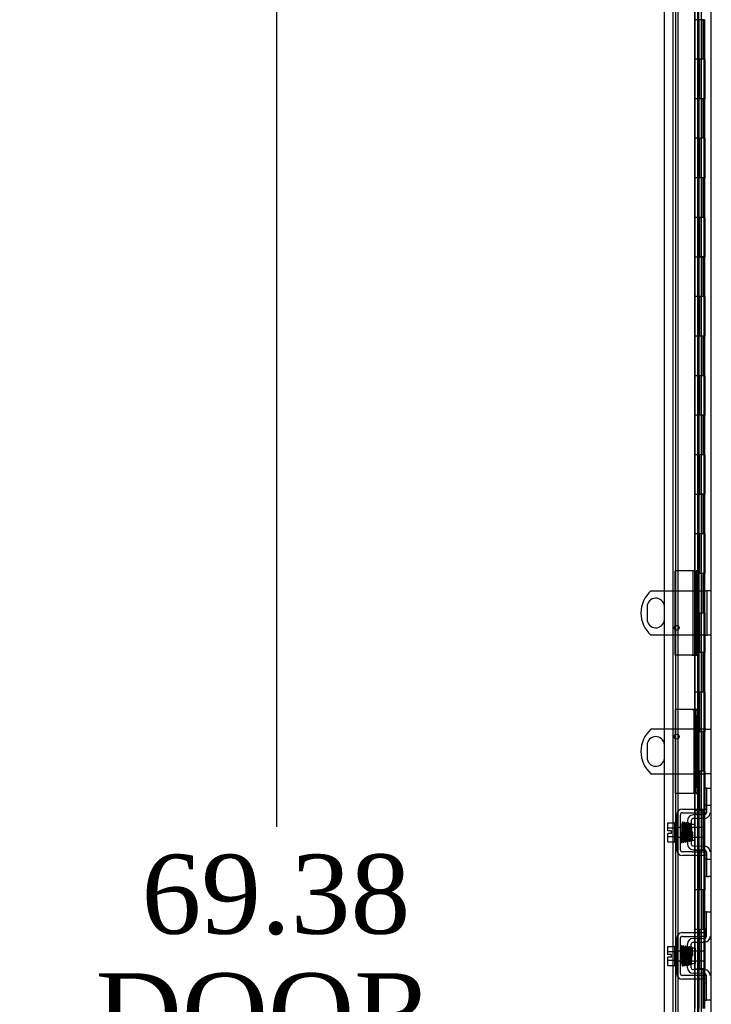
# Model space of a CAD drawing. Header units: inches. Extents: x 2 to 538, y -2 to 358.
# Tile 25 of 43: x 247 to 265, y 181 to 206. Entities that reach past the tile are written whole.
import ezdxf
from ezdxf.enums import TextEntityAlignment as Align
from ezdxf.lldxf.tags import DXFTag

# ---------------------------------------------------------------- set-up
doc = ezdxf.new("R2010")
doc.units = ezdxf.units.IN
doc.header["$MEASUREMENT"] = 0
for name, color, linetype in [('COM40153-2', 7, 'Continuous'), ('COM42667', 7, 'Continuous'), ('COM42780', 7, 'Continuous'), ('COM50780', 7, 'Continuous'), ('COM52167-7', 7, 'Continuous'), ('COM52168-7', 7, 'Continuous'), ('COM54746-68', 7, 'Continuous'), ('COM70219', 7, 'Continuous'), ('COM71159-5', 7, 'Continuous'), ('Default', 7, 'Continuous'), ('SCC19011', 7, 'Continuous'), ('SPR20265', 7, 'Continuous'), ('WAF25035', 7, 'Continuous')]:
    doc.layers.add(name, color=color, linetype=linetype)
doc.styles.add('SEACAD_Times_New_Roman', font='times.ttf')
tags = doc.linetypes.add('HIDDEN2', pattern=[0.1875, 0.125, -0.0625]).pattern_tags.tags
tags[6:7] = [DXFTag(74, 4), DXFTag(75, 0), DXFTag(340, '0'), DXFTag(46, 0.0), DXFTag(50, 0.0), DXFTag(44, 0.0), DXFTag(45, 0.0)]
tags[4:5] = [DXFTag(74, 4), DXFTag(75, 0), DXFTag(340, '0'), DXFTag(46, 0.0), DXFTag(50, 0.0), DXFTag(44, 0.0), DXFTag(45, 0.0)]
doc.dimstyles.new('HAMMOND_(STH_-_540x360)', dxfattribs={"dimtxt": 2, "dimasz": 2.5, "dimexe": 1, "dimexo": 1, "dimgap": 0.5, "dimtad": 0, "dimtih": 1, "dimtoh": 1, "dimzin": 0, "dimdsep": 46, "dimtxsty": 'SEACAD_Times_New_Roman', "dimblk1": '_SE_FILLED', "dimblk2": '_SE_FILLED', "dimsah": 1, "dimcen": 1, "dimadec": 0, "dimazin": 0, "dimtfac": 0.8, "dimtofl": 0, "dimtmove": 0, "dimatfit": 3, "dimfxl": 0, "dimtolj": 1, "dimtzin": 0, "dimarcsym": 0})

# ---------------------------------------------------------------- blocks, each defined once
blk = doc.blocks.new('SE2')
at = {"layer": 'COM40153-2', "color": 7, "linetype": 'HIDDEN2'}
for p, q in [((264.305, 192.271), (263.88, 192.271)), ((263.88, 190.146), (263.88, 192.271)), ((264.362, 192.271), (264.305, 192.271)), ((264.48, 190.146), (264.48, 192.271)), ((264.305, 190.146), (263.88, 190.146)), ((264.305, 190.146), (264.48, 190.146)), ((263.88, 188.77), (263.88, 186.645)), ((264.305, 188.77), (263.88, 188.77)), ((264.305, 188.77), (264.41, 188.77)), ((264.41, 188.77), (264.41, 188.741)), ((264.41, 188.77), (264.48, 188.77)), ((264.41, 188.627), (264.41, 188.741)), ((264.48, 188.741), (264.48, 188.77)), ((264.48, 188.741), (264.48, 188.627)), ((264.41, 188.627), (264.41, 188.293)), ((264.48, 188.293), (264.48, 188.627)), ((264.41, 188.293), (264.41, 187.122)), ((264.41, 188.293), (264.48, 188.293)), ((264.48, 188.293), (264.48, 187.122)), ((264.41, 187.122), (264.41, 186.788)), ((264.41, 187.122), (264.48, 187.122)), ((264.48, 186.788), (264.48, 187.122)), ((264.41, 186.674), (264.41, 186.788)), ((264.48, 186.788), (264.48, 186.674)), ((264.305, 186.645), (263.88, 186.645)), ((264.323, 186.645), (264.305, 186.645)), ((264.41, 186.674), (264.41, 186.645)), ((264.41, 186.645), (264.48, 186.645)), ((264.48, 186.645), (264.48, 186.674))]:
    blk.add_line(p, q, dxfattribs=at)
at = {"layer": 'COM42667', "color": 7, "linetype": 'HIDDEN2'}
for p, q in [((264.059, 186.253), (264.315, 186.253)), ((264.315, 186.253), (264.375, 186.253)), ((264.375, 186.253), (264.542, 186.253)), ((264.542, 186.253), (264.667, 186.253)), ((264.667, 186.196), (264.667, 186.158)), ((263.916, 185.219), (263.916, 186.11)), ((264.011, 185.219), (264.011, 186.11)), ((264.059, 186.158), (264.315, 186.158)), ((264.315, 186.158), (264.375, 186.158)), ((264.375, 186.158), (264.542, 186.158)), ((264.667, 186.158), (264.542, 186.158)), ((264.315, 185.171), (264.059, 185.171)), ((264.315, 185.076), (264.059, 185.076)), ((264.315, 185.171), (264.375, 185.171)), ((264.375, 185.076), (264.315, 185.076)), ((264.375, 185.171), (264.542, 185.171)), ((264.542, 185.076), (264.375, 185.076)), ((264.542, 185.171), (264.667, 185.171)), ((264.667, 185.076), (264.542, 185.076)), ((264.667, 185.171), (264.667, 185.133)), ((263.916, 182.094), (263.916, 182.985)), ((264.011, 182.094), (264.011, 182.985)), ((264.059, 183.128), (264.542, 183.128)), ((264.059, 183.033), (264.542, 183.033)), ((264.542, 183.128), (264.667, 183.128)), ((264.667, 183.033), (264.542, 183.033)), ((264.542, 182.046), (264.059, 182.046)), ((264.542, 182.046), (264.667, 182.046)), ((264.542, 181.951), (264.059, 181.951)), ((264.667, 181.951), (264.542, 181.951))]:
    blk.add_line(p, q, dxfattribs=at)
for centre, radius, start, end in [((264.059, 186.11), 0.143, 90, 180), ((264.059, 186.11), 0.048, 90, 180), ((264.059, 185.219), 0.143, 180, 270), ((264.059, 185.219), 0.048, 180, 270), ((264.059, 182.985), 0.143, 90, 180), ((264.059, 182.985), 0.048, 90, 180), ((264.059, 182.094), 0.143, 180, 270), ((264.059, 182.094), 0.048, 180, 270)]:
    blk.add_arc(centre, radius, start, end, dxfattribs=at)
at = {"layer": 'COM42780', "color": 7, "linetype": 'HIDDEN2'}
for p, q in [((264.67, 186.78), (264.603, 186.78)), ((264.603, 186.78), (264.603, 186.343)), ((264.67, 186.78), (264.67, 186.343)), ((264.67, 186.78), (264.72, 186.78)), ((264.72, 186.78), (264.762, 186.78)), ((264.67, 186.343), (264.603, 186.343)), ((264.667, 186.343), (264.667, 186.196)), ((264.72, 186.343), (264.67, 186.343)), ((264.762, 186.343), (264.72, 186.343)), ((264.19, 185.961), (264.19, 185.367)), ((264.33, 186.104), (264.276, 186.093)), ((264.285, 185.961), (264.285, 185.367)), ((264.62, 186.109), (264.33, 186.104)), ((264.621, 186.014), (264.332, 186.009)), ((264.38, 185.859), (264.285, 185.859)), ((264.38, 185.469), (264.38, 185.859)), ((264.285, 185.469), (264.38, 185.469)), ((264.276, 185.236), (264.33, 185.224)), ((264.33, 185.224), (264.62, 185.219)), ((264.332, 185.319), (264.621, 185.314)), ((264.67, 184.986), (264.603, 184.986)), ((264.603, 184.986), (264.603, 184.549)), ((264.667, 185.133), (264.667, 184.986)), ((264.67, 184.986), (264.67, 184.549)), ((264.67, 184.986), (264.72, 184.986)), ((264.72, 184.986), (264.762, 184.986)), ((264.67, 184.549), (264.603, 184.549)), ((264.67, 184.549), (264.72, 184.549)), ((264.762, 184.549), (264.72, 184.549)), ((264.603, 183.218), (264.603, 183.655)), ((264.603, 183.655), (264.653, 183.655)), ((264.667, 183.655), (264.653, 183.655)), ((264.667, 183.405), (264.667, 183.655)), ((264.667, 183.655), (264.762, 183.655)), ((264.653, 183.218), (264.603, 183.218)), ((264.653, 183.218), (264.667, 183.218)), ((264.667, 183.032), (264.667, 183.405)), ((264.33, 182.979), (264.62, 182.984)), ((264.19, 182.242), (264.19, 182.836)), ((264.285, 182.242), (264.285, 182.836)), ((264.38, 182.734), (264.285, 182.734)), ((264.332, 182.884), (264.621, 182.889)), ((264.38, 182.734), (264.38, 182.344)), ((264.285, 182.344), (264.38, 182.344)), ((264.62, 182.094), (264.33, 182.099)), ((264.621, 182.189), (264.332, 182.194)), ((264.667, 181.674), (264.667, 182.046)), ((264.603, 181.424), (264.603, 181.861)), ((264.603, 181.861), (264.653, 181.861)), ((264.667, 181.861), (264.653, 181.861)), ((264.667, 181.424), (264.667, 181.674)), ((264.603, 181.424), (264.653, 181.424)), ((264.653, 181.424), (264.667, 181.424)), ((264.762, 181.424), (264.667, 181.424))]:
    blk.add_line(p, q, dxfattribs=at)
for centre, radius, start, end in [((264.333, 185.961), 0.143, 113.3335, 180), ((264.333, 185.961), 0.048, 91, 180), ((264.619, 186.157), 0.048, 271, 0), ((264.619, 186.157), 0.143, 271, 333.0918), ((264.619, 186.157), 0.143, 333.0918, 0), ((264.333, 185.367), 0.143, 180, 246.6665), ((264.333, 185.367), 0.048, 180, 269), ((264.619, 185.171), 0.048, 0, 89), ((264.619, 185.171), 0.143, 26.9082, 89), ((264.619, 185.171), 0.143, 0, 26.9082), ((264.333, 182.836), 0.143, 91, 180), ((264.619, 183.032), 0.048, 271, 0), ((264.619, 183.032), 0.143, 271, 0), ((264.333, 182.836), 0.048, 91, 180), ((264.333, 182.242), 0.143, 180, 269), ((264.333, 182.242), 0.048, 180, 269), ((264.619, 182.046), 0.048, 0, 89), ((264.619, 182.046), 0.143, 0, 89)]:
    blk.add_arc(centre, radius, start, end, dxfattribs=at)
at = {"layer": 'COM50780', "color": 7, "linetype": 'Continuous'}
for p, q in [((263.266, 191.77), (263.605, 191.77)), ((263.168, 191.364), (263.168, 191.052)), ((263.605, 190.645), (263.266, 190.645)), ((263.605, 188.27), (263.266, 188.27)), ((263.168, 187.864), (263.168, 187.552)), ((263.266, 187.145), (263.605, 187.145))]:
    blk.add_line(p, q, dxfattribs=at)
at = {"layer": 'COM50780', "color": 7, "linetype": 'HIDDEN2'}
for p, q in [((263.605, 191.77), (264.654, 191.77)), ((264.69, 191.77), (264.654, 191.77)), ((264.69, 190.645), (264.69, 191.77)), ((264.762, 191.77), (264.69, 191.77)), ((263.606, 191.052), (263.606, 191.364)), ((264.654, 190.645), (263.605, 190.645)), ((264.654, 190.645), (264.69, 190.645)), ((264.762, 190.645), (264.69, 190.645)), ((264.654, 188.27), (263.605, 188.27)), ((264.654, 188.27), (264.762, 188.27)), ((263.606, 187.552), (263.606, 187.864)), ((263.605, 187.145), (264.654, 187.145)), ((264.762, 187.145), (264.654, 187.145))]:
    blk.add_line(p, q, dxfattribs=at)
for centre in [(263.915, 190.833), (263.915, 188.083)]:
    blk.add_circle(centre, 0.0625, dxfattribs=at)
at = {"layer": 'COM50780', "color": 7, "linetype": 'Continuous'}
for centre, radius, start, end in [((263.762, 191.208), 0.75, 131.4096, 228.5904), ((263.387, 191.364), 0.219, 4.7459, 180), ((263.387, 191.052), 0.219, 180, 355.2541), ((263.762, 187.708), 0.75, 131.4096, 228.5904), ((263.387, 187.864), 0.219, 4.7459, 180), ((263.387, 187.552), 0.219, 180, 355.2541)]:
    blk.add_arc(centre, radius, start, end, dxfattribs=at)
at = {"layer": 'COM50780', "color": 7, "linetype": 'HIDDEN2'}
for centre, start, end in [((263.387, 191.364), 0, 4.7459), ((263.387, 191.052), 355.2541, 0), ((263.387, 187.864), 0, 4.7459), ((263.387, 187.552), 355.2541, 0)]:
    blk.add_arc(centre, 0.219, start, end, dxfattribs=at)
at = {"layer": 'COM52167-7', "color": 7, "linetype": 'Continuous'}
for p, q in [((263.605, 149.057), (263.605, 219.358)), ((264.375, 149.009), (264.375, 219.406))]:
    blk.add_line(p, q, dxfattribs=at)
at = {"layer": 'COM52167-7', "color": 7, "linetype": 'HIDDEN2'}
for p, q in [((264.48, 192.271), (264.48, 218.433)), ((264.48, 192.271), (264.411, 192.271)), ((264.411, 192.271), (264.411, 190.145)), ((264.411, 190.145), (264.48, 190.145)), ((264.48, 149.982), (264.48, 190.145))]:
    blk.add_line(p, q, dxfattribs=at)
at = {"layer": 'COM52168-7', "color": 7, "linetype": 'HIDDEN2'}
for p, q in [((264.323, 192.271), (264.323, 190.145)), ((264.415, 192.271), (264.415, 190.145)), ((264.48, 190.145), (264.48, 192.271)), ((264.415, 188.771), (264.323, 188.771)), ((264.362, 186.645), (264.362, 188.771)), ((264.411, 186.645), (264.411, 188.771)), ((264.475, 188.771), (264.415, 188.771)), ((264.475, 188.771), (264.48, 188.771)), ((264.41, 186.645), (264.323, 186.645)), ((264.48, 186.645), (264.48, 186.645))]:
    blk.add_line(p, q, dxfattribs=at)
at = {"layer": 'COM54746-68', "color": 7, "linetype": 'HIDDEN2'}
for p, q in [((263.889, 218.208), (263.889, 150.208)), ((264.444, 217.208), (264.444, 150.208)), ((264.544, 150.208), (264.544, 217.208)), ((264.483, 205.208), (264.483, 206.207)), ((264.611, 206.207), (264.611, 206.208)), ((264.611, 205.208), (264.611, 206.207)), ((264.62, 206.208), (264.62, 205.208)), ((264.494, 204.208), (264.494, 205.208)), ((264.535, 204.208), (264.535, 205.208)), ((264.439, 204.209), (264.48, 204.209)), ((264.611, 204.209), (264.483, 204.209)), ((264.483, 203.208), (264.483, 204.207)), ((264.611, 204.207), (264.611, 204.208)), ((264.611, 203.208), (264.611, 204.207)), ((264.62, 204.208), (264.62, 203.208)), ((264.494, 202.208), (264.494, 203.208)), ((264.535, 202.208), (264.535, 203.208)), ((264.439, 202.209), (264.48, 202.209)), ((264.611, 202.209), (264.483, 202.209)), ((264.483, 201.208), (264.483, 202.207)), ((264.611, 202.207), (264.611, 202.208)), ((264.611, 201.208), (264.611, 202.207)), ((264.62, 202.208), (264.62, 201.208)), ((264.494, 200.208), (264.494, 201.208)), ((264.535, 200.208), (264.535, 201.208)), ((264.439, 200.209), (264.48, 200.209)), ((264.611, 200.209), (264.483, 200.209)), ((264.483, 199.208), (264.483, 200.207)), ((264.611, 200.207), (264.611, 200.208)), ((264.611, 199.208), (264.611, 200.207)), ((264.62, 200.208), (264.62, 199.208)), ((264.494, 198.208), (264.494, 199.208)), ((264.535, 198.208), (264.535, 199.208)), ((264.439, 198.209), (264.48, 198.209)), ((264.611, 198.209), (264.483, 198.209)), ((264.483, 197.208), (264.483, 198.207)), ((264.611, 198.207), (264.611, 198.208)), ((264.611, 197.208), (264.611, 198.207)), ((264.62, 198.208), (264.62, 197.208)), ((264.494, 196.208), (264.494, 197.208)), ((264.535, 196.208), (264.535, 197.208)), ((264.439, 196.209), (264.48, 196.209)), ((264.611, 196.209), (264.483, 196.209)), ((264.483, 195.208), (264.483, 196.207)), ((264.611, 196.207), (264.611, 196.208)), ((264.611, 195.208), (264.611, 196.207)), ((264.62, 196.208), (264.62, 195.208)), ((264.494, 194.208), (264.494, 195.208)), ((264.535, 194.208), (264.535, 195.208)), ((264.439, 194.209), (264.48, 194.209)), ((264.611, 194.209), (264.483, 194.209)), ((264.483, 193.208), (264.483, 194.207)), ((264.611, 194.207), (264.611, 194.208)), ((264.611, 193.208), (264.611, 194.207)), ((264.62, 194.208), (264.62, 193.208)), ((264.494, 192.208), (264.494, 193.208)), ((264.535, 192.208), (264.535, 193.208)), ((264.439, 192.209), (264.48, 192.209)), ((264.611, 192.209), (264.483, 192.209)), ((264.483, 191.208), (264.483, 192.207)), ((264.611, 192.207), (264.611, 192.208)), ((264.611, 191.208), (264.611, 192.207)), ((264.62, 192.208), (264.62, 191.208)), ((264.494, 190.208), (264.494, 191.208)), ((264.535, 190.208), (264.535, 191.208)), ((264.439, 190.209), (264.48, 190.209)), ((264.611, 190.209), (264.483, 190.209)), ((264.483, 189.208), (264.483, 190.207)), ((264.611, 190.207), (264.611, 190.208)), ((264.611, 189.208), (264.611, 190.207)), ((264.62, 190.208), (264.62, 189.208)), ((264.494, 188.208), (264.494, 189.208)), ((264.535, 188.208), (264.535, 189.208)), ((264.439, 188.209), (264.48, 188.209)), ((264.611, 188.209), (264.483, 188.209)), ((264.483, 187.208), (264.483, 188.207)), ((264.611, 188.207), (264.611, 188.208)), ((264.611, 187.208), (264.611, 188.207)), ((264.62, 188.208), (264.62, 187.208)), ((264.494, 186.208), (264.494, 187.208)), ((264.535, 186.208), (264.535, 187.208)), ((264.439, 186.209), (264.48, 186.209)), ((264.611, 186.209), (264.483, 186.209)), ((264.483, 185.208), (264.483, 186.207)), ((264.611, 186.207), (264.611, 186.208)), ((264.611, 185.208), (264.611, 186.207)), ((264.62, 186.208), (264.62, 185.208)), ((264.494, 184.208), (264.494, 185.208)), ((264.535, 184.208), (264.535, 185.208)), ((264.439, 184.209), (264.48, 184.209)), ((264.611, 184.209), (264.483, 184.209)), ((264.483, 183.208), (264.483, 184.207)), ((264.611, 184.207), (264.611, 184.208)), ((264.611, 183.208), (264.611, 184.207)), ((264.62, 184.208), (264.62, 183.208)), ((264.494, 182.208), (264.494, 183.208)), ((264.535, 182.208), (264.535, 183.208)), ((264.439, 182.209), (264.48, 182.209)), ((264.611, 182.209), (264.483, 182.209)), ((264.483, 181.208), (264.483, 182.207)), ((264.611, 182.207), (264.611, 182.208)), ((264.611, 181.208), (264.611, 182.207)), ((264.62, 182.208), (264.62, 181.208))]:
    blk.add_line(p, q, dxfattribs=at)
at = {"layer": 'COM54746-68', "color": 7, "linetype": 'Continuous'}
for p, q in [((264.377, 207.208), (264.377, 206.207)), ((264.377, 206.208), (264.377, 205.208)), ((264.611, 206.207), (264.377, 206.207)), ((264.58, 206.208), (264.58, 205.208)), ((264.377, 205.208), (264.377, 204.207)), ((264.58, 205.208), (264.377, 205.208)), ((264.58, 205.208), (264.377, 205.208)), ((264.624, 205.208), (264.58, 205.208)), ((264.611, 204.208), (264.611, 205.208)), ((264.62, 204.208), (264.62, 205.208)), ((264.624, 205.208), (264.624, 204.208)), ((264.58, 204.208), (264.377, 204.208)), ((264.377, 204.208), (264.377, 203.208)), ((264.611, 204.207), (264.377, 204.207)), ((264.58, 204.208), (264.58, 203.208)), ((264.624, 204.208), (264.58, 204.208)), ((264.377, 203.208), (264.377, 202.207)), ((264.58, 203.208), (264.377, 203.208)), ((264.58, 203.208), (264.377, 203.208)), ((264.624, 203.208), (264.58, 203.208)), ((264.611, 202.208), (264.611, 203.208)), ((264.62, 202.208), (264.62, 203.208)), ((264.624, 203.208), (264.624, 202.208)), ((264.58, 202.208), (264.377, 202.208)), ((264.377, 202.208), (264.377, 201.208)), ((264.611, 202.207), (264.377, 202.207)), ((264.58, 202.208), (264.58, 201.208)), ((264.624, 202.208), (264.58, 202.208)), ((264.377, 201.208), (264.377, 200.207)), ((264.58, 201.208), (264.377, 201.208)), ((264.58, 201.208), (264.377, 201.208)), ((264.624, 201.208), (264.58, 201.208)), ((264.611, 200.208), (264.611, 201.208)), ((264.62, 200.208), (264.62, 201.208)), ((264.624, 201.208), (264.624, 200.208)), ((264.58, 200.208), (264.377, 200.208)), ((264.377, 200.208), (264.377, 199.208)), ((264.611, 200.207), (264.377, 200.207)), ((264.58, 200.208), (264.58, 199.208)), ((264.624, 200.208), (264.58, 200.208)), ((264.377, 199.208), (264.377, 198.207)), ((264.58, 199.208), (264.377, 199.208)), ((264.58, 199.208), (264.377, 199.208)), ((264.624, 199.208), (264.58, 199.208)), ((264.611, 198.208), (264.611, 199.208)), ((264.62, 198.208), (264.62, 199.208)), ((264.624, 199.208), (264.624, 198.208)), ((264.58, 198.208), (264.377, 198.208)), ((264.377, 198.208), (264.377, 197.208)), ((264.611, 198.207), (264.377, 198.207)), ((264.58, 198.208), (264.58, 197.208)), ((264.624, 198.208), (264.58, 198.208)), ((264.377, 197.208), (264.377, 196.207)), ((264.58, 197.208), (264.377, 197.208)), ((264.58, 197.208), (264.377, 197.208)), ((264.624, 197.208), (264.58, 197.208)), ((264.611, 196.208), (264.611, 197.208)), ((264.62, 196.208), (264.62, 197.208)), ((264.624, 197.208), (264.624, 196.208)), ((264.58, 196.208), (264.377, 196.208)), ((264.377, 196.208), (264.377, 195.208)), ((264.611, 196.207), (264.377, 196.207)), ((264.58, 196.208), (264.58, 195.208)), ((264.624, 196.208), (264.58, 196.208)), ((264.377, 195.208), (264.377, 194.207)), ((264.58, 195.208), (264.377, 195.208)), ((264.58, 195.208), (264.377, 195.208)), ((264.624, 195.208), (264.58, 195.208)), ((264.611, 194.208), (264.611, 195.208)), ((264.62, 194.208), (264.62, 195.208)), ((264.624, 195.208), (264.624, 194.208)), ((264.58, 194.208), (264.377, 194.208)), ((264.377, 194.208), (264.377, 193.208)), ((264.611, 194.207), (264.377, 194.207)), ((264.58, 194.208), (264.58, 193.208)), ((264.624, 194.208), (264.58, 194.208)), ((264.377, 193.208), (264.377, 192.207)), ((264.58, 193.208), (264.377, 193.208)), ((264.58, 193.208), (264.377, 193.208)), ((264.624, 193.208), (264.58, 193.208)), ((264.611, 192.208), (264.611, 193.208)), ((264.62, 192.208), (264.62, 193.208)), ((264.624, 193.208), (264.624, 192.208)), ((264.58, 192.208), (264.377, 192.208)), ((264.377, 192.208), (264.377, 191.208)), ((264.611, 192.207), (264.377, 192.207)), ((264.58, 192.208), (264.58, 191.208)), ((264.624, 192.208), (264.58, 192.208)), ((264.377, 191.208), (264.377, 190.207)), ((264.58, 191.208), (264.377, 191.208)), ((264.58, 191.208), (264.377, 191.208)), ((264.624, 191.208), (264.58, 191.208)), ((264.611, 190.208), (264.611, 191.208)), ((264.62, 190.208), (264.62, 191.208)), ((264.624, 191.208), (264.624, 190.208)), ((264.58, 190.208), (264.377, 190.208)), ((264.377, 190.208), (264.377, 189.208)), ((264.611, 190.207), (264.377, 190.207)), ((264.58, 190.208), (264.58, 189.208)), ((264.624, 190.208), (264.58, 190.208)), ((264.377, 189.208), (264.377, 188.207)), ((264.58, 189.208), (264.377, 189.208)), ((264.58, 189.208), (264.377, 189.208)), ((264.624, 189.208), (264.58, 189.208)), ((264.611, 188.208), (264.611, 189.208)), ((264.62, 188.208), (264.62, 189.208)), ((264.624, 189.208), (264.624, 188.208)), ((264.58, 188.208), (264.377, 188.208)), ((264.377, 188.208), (264.377, 187.208)), ((264.611, 188.207), (264.377, 188.207)), ((264.58, 188.208), (264.58, 187.208)), ((264.624, 188.208), (264.58, 188.208)), ((264.377, 187.208), (264.377, 186.207)), ((264.58, 187.208), (264.377, 187.208)), ((264.58, 187.208), (264.377, 187.208)), ((264.624, 187.208), (264.58, 187.208)), ((264.611, 186.208), (264.611, 187.208)), ((264.62, 186.208), (264.62, 187.208)), ((264.624, 187.208), (264.624, 186.208)), ((264.58, 186.208), (264.377, 186.208)), ((264.377, 186.208), (264.377, 185.208)), ((264.611, 186.207), (264.377, 186.207)), ((264.58, 186.208), (264.58, 185.208)), ((264.624, 186.208), (264.58, 186.208)), ((264.377, 185.208), (264.377, 184.207)), ((264.58, 185.208), (264.377, 185.208)), ((264.58, 185.208), (264.377, 185.208)), ((264.624, 185.208), (264.58, 185.208)), ((264.611, 184.208), (264.611, 185.208)), ((264.62, 184.208), (264.62, 185.208)), ((264.624, 185.208), (264.624, 184.208)), ((264.58, 184.208), (264.377, 184.208)), ((264.377, 184.208), (264.377, 183.208)), ((264.611, 184.207), (264.377, 184.207)), ((264.58, 184.208), (264.58, 183.208)), ((264.624, 184.208), (264.58, 184.208)), ((264.377, 183.208), (264.377, 182.207)), ((264.58, 183.208), (264.377, 183.208)), ((264.58, 183.208), (264.377, 183.208)), ((264.624, 183.208), (264.58, 183.208)), ((264.611, 182.208), (264.611, 183.208)), ((264.62, 182.208), (264.62, 183.208)), ((264.624, 183.208), (264.624, 182.208)), ((264.58, 182.208), (264.377, 182.208)), ((264.377, 182.208), (264.377, 181.208)), ((264.611, 182.207), (264.377, 182.207)), ((264.58, 182.208), (264.58, 181.208)), ((264.624, 182.208), (264.58, 182.208))]:
    blk.add_line(p, q, dxfattribs=at)
at = {"layer": 'COM70219', "color": 7, "linetype": 'HIDDEN2'}
blk.add_line((263.95, 149.528), (263.95, 218.675), dxfattribs=at)
at = {"layer": 'COM71159-5', "color": 7, "linetype": 'HIDDEN2'}
blk.add_line((263.825, 149.414), (263.825, 218.789), dxfattribs=at)
at = {"layer": 'COM71159-5', "color": 7, "linetype": 'Continuous'}
blk.add_line((264.792, 149.414), (264.792, 218.789), dxfattribs=at)
at = {"layer": 'SCC19011', "color": 7, "linetype": 'HIDDEN2'}
for p, q in [((263.69, 185.905), (263.871, 185.905)), ((263.69, 185.773), (263.69, 185.905)), ((263.69, 185.773), (263.871, 185.773)), ((263.69, 185.698), (263.69, 185.773)), ((263.785, 185.698), (263.69, 185.698)), ((263.785, 185.63), (263.785, 185.698)), ((264.603, 185.786), (263.871, 185.786)), ((264.603, 185.542), (264.603, 185.786)), ((263.69, 185.555), (263.69, 185.63)), ((263.785, 185.63), (263.69, 185.63)), ((263.69, 185.555), (263.871, 185.555)), ((263.69, 185.423), (263.69, 185.555)), ((263.871, 185.542), (264.603, 185.542)), ((263.69, 185.423), (263.871, 185.423)), ((263.69, 182.78), (263.871, 182.78)), ((263.69, 182.648), (263.69, 182.78)), ((263.69, 182.648), (263.871, 182.648)), ((263.69, 182.573), (263.69, 182.648)), ((263.785, 182.573), (263.69, 182.573)), ((263.69, 182.43), (263.69, 182.505)), ((263.785, 182.505), (263.69, 182.505)), ((263.785, 182.505), (263.785, 182.573)), ((264.603, 182.661), (263.871, 182.661)), ((264.603, 182.661), (264.603, 182.417)), ((263.69, 182.43), (263.871, 182.43)), ((263.69, 182.298), (263.69, 182.43)), ((263.69, 182.298), (263.871, 182.298)), ((263.871, 182.417), (264.603, 182.417))]:
    blk.add_line(p, q, dxfattribs=at)
at = {"layer": 'SPR20265', "color": 7, "linetype": 'HIDDEN2'}
for p, q in [((264.324, 185.664), (264.299, 185.664)), ((264.324, 182.539), (264.289, 182.539))]:
    blk.add_line(p, q, dxfattribs=at)
for centre, radius, start, end in [((268.961, 185.842), 4.954, 180.0627, 184.8324), ((268.934, 185.841), 4.891, 180.0417, 184.8553), ((268.961, 182.362), 4.954, 175.1676, 179.9373), ((264.144, 182.764), 0.0181, 0.2962, 180.6354), ((268.934, 182.363), 4.891, 179.5941, 179.9583)]:
    blk.add_arc(centre, radius, start, end, dxfattribs=at)
for start_param, end_param in [(3.144225, 6.283185), (0, 0.029803)]:
    blk.add_ellipse((264.025, 185.837), major_axis=(-0.0175, 0), ratio=0.707107, start_param=start_param, end_param=end_param, dxfattribs=at)
blk.add_ellipse((264.025, 182.367), major_axis=(-0.0175, 0), ratio=0.707107, dxfattribs=at)
for points, knots in [([(264.049, 185.892), (264.049, 185.891), (264.048, 185.882), (264.046, 185.857), (264.045, 185.821), (264.044, 185.807)], [0.1004609, 0.1004609, 0.1004609, 0.1004609, 0.1067733, 0.2186198, 0.288347, 0.288347, 0.288347, 0.288347]), ([(264.087, 185.9), (264.087, 185.903), (264.086, 185.909), (264.08, 185.916), (264.073, 185.919), (264.066, 185.919), (264.059, 185.916), (264.054, 185.912), (264.052, 185.906), (264.051, 185.903), (264.051, 185.901)], [0, 0, 0, 0, 0.156089, 0.311601, 0.454811, 0.580816, 0.702069, 0.815536, 0.915769, 1, 1, 1, 1]), ([(264.052, 185.9), (264.053, 185.896), (264.055, 185.889), (264.057, 185.84), (264.061, 185.765), (264.063, 185.686), (264.065, 185.621), (264.067, 185.572), (264.069, 185.527), (264.071, 185.487), (264.073, 185.455), (264.075, 185.434), (264.076, 185.426), (264.077, 185.426), (264.077, 185.426)], [0, 0, 0, 0, 0.1061362, 0.2174647, 0.333926, 0.4557017, 0.5188968, 0.5834438, 0.6493904, 0.7166983, 0.7853922, 0.8555186, 0.9270505, 0.9466489, 0.9466489, 0.9466489, 0.9466489]), ([(264.111, 185.437), (264.11, 185.437), (264.109, 185.438), (264.107, 185.461), (264.105, 185.51), (264.102, 185.562), (264.101, 185.607), (264.099, 185.655), (264.098, 185.706), (264.096, 185.755), (264.094, 185.802), (264.092, 185.843), (264.09, 185.875), (264.088, 185.897), (264.087, 185.901), (264.087, 185.903)], [0.0603561, 0.0603561, 0.0603561, 0.0603561, 0.1038936, 0.2137208, 0.3293588, 0.3897246, 0.4515679, 0.5148967, 0.5797272, 0.6460597, 0.7138612, 0.7831568, 0.8539667, 0.9262377, 1, 1, 1, 1]), ([(264.1, 185.891), (264.099, 185.883), (264.097, 185.869), (264.095, 185.83), (264.094, 185.806), (264.094, 185.802)], [0, 0, 0, 0, 0.1246717, 0.2494602, 0.2700157, 0.2700157, 0.2700157, 0.2700157]), ([(264.136, 185.896), (264.136, 185.897), (264.135, 185.898), (264.134, 185.901), (264.133, 185.904), (264.131, 185.906), (264.128, 185.908), (264.125, 185.909), (264.12, 185.91), (264.114, 185.91), (264.107, 185.906), (264.101, 185.897), (264.1, 185.891), (264.099, 185.887)], [0.0509784, 0.0509784, 0.0509784, 0.0509784, 0.0816467, 0.1201913, 0.1592904, 0.2003164, 0.2443071, 0.2919704, 0.3437824, 0.4630609, 0.6155091, 0.7972418, 1, 1, 1, 1]), ([(264.102, 185.888), (264.102, 185.889), (264.104, 185.887), (264.106, 185.862), (264.108, 185.813), (264.111, 185.761), (264.112, 185.717), (264.114, 185.67), (264.115, 185.622), (264.117, 185.574), (264.119, 185.53), (264.121, 185.491), (264.123, 185.462), (264.125, 185.442), (264.126, 185.439), (264.126, 185.437)], [0.053432, 0.053432, 0.053432, 0.053432, 0.1058673, 0.2171381, 0.3338118, 0.3944484, 0.4564245, 0.5197508, 0.5844221, 0.6504012, 0.7176964, 0.7863335, 0.8562538, 0.9274659, 1, 1, 1, 1]), ([(264.161, 185.441), (264.16, 185.443), (264.158, 185.449), (264.156, 185.495), (264.153, 185.553), (264.151, 185.609), (264.149, 185.655), (264.148, 185.703), (264.146, 185.751), (264.144, 185.796), (264.142, 185.835), (264.14, 185.867), (264.138, 185.889), (264.137, 185.897), (264.136, 185.898), (264.136, 185.897)], [0, 0, 0, 0, 0.1045038, 0.2144634, 0.330083, 0.3903051, 0.451994, 0.5151688, 0.5798125, 0.6459641, 0.7136653, 0.7828829, 0.8536605, 0.9260423, 0.9527188, 0.9527188, 0.9527188, 0.9527188]), ([(264.15, 185.885), (264.149, 185.88), (264.147, 185.858), (264.145, 185.819), (264.144, 185.796)], [0.1071892, 0.1071892, 0.1071892, 0.1071892, 0.2193565, 0.3334396, 0.3334396, 0.3334396, 0.3334396]), ([(264.188, 185.88), (264.188, 185.885), (264.187, 185.891), (264.18, 185.899), (264.174, 185.902), (264.17, 185.903), (264.166, 185.903), (264.162, 185.902), (264.159, 185.9), (264.156, 185.897), (264.154, 185.893), (264.152, 185.889), (264.152, 185.887), (264.152, 185.885)], [0, 0, 0, 0, 0.314139, 0.451364, 0.572135, 0.625408, 0.67627, 0.728029, 0.781154, 0.835554, 0.89067, 0.945715, 1, 1, 1, 1]), ([(264.153, 185.882), (264.154, 185.876), (264.155, 185.865), (264.157, 185.828), (264.16, 185.782), (264.162, 185.732), (264.163, 185.682), (264.166, 185.622), (264.168, 185.558), (264.17, 185.503), (264.173, 185.468), (264.175, 185.449), (264.177, 185.44), (264.181, 185.434), (264.188, 185.43), (264.195, 185.429), (264.201, 185.43), (264.208, 185.435), (264.211, 185.441), (264.214, 185.453), (264.216, 185.48), (264.218, 185.514), (264.219, 185.533), (264.219, 185.54)], [0, 0, 0, 0, 0.0498062, 0.0966276, 0.140488, 0.1813946, 0.2193247, 0.2542949, 0.3151029, 0.3652644, 0.4095039, 0.4485899, 0.4658122, 0.4799438, 0.4861373, 0.4916742, 0.500166, 0.5061157, 0.5157515, 0.5507685, 0.6061814, 0.6406611, 0.6597863, 0.6597863, 0.6597863, 0.6597863]), ([(264.208, 185.458), (264.208, 185.458), (264.208, 185.464), (264.206, 185.487), (264.205, 185.521), (264.203, 185.56), (264.201, 185.61), (264.199, 185.671), (264.196, 185.738), (264.194, 185.804), (264.191, 185.86), (264.189, 185.876), (264.188, 185.884)], [0.5362763, 0.5362763, 0.5362763, 0.5362763, 0.5625298, 0.6122564, 0.6441552, 0.6807294, 0.7220204, 0.7680595, 0.8188387, 0.874429, 0.9347864, 1, 1, 1, 1]), ([(264.201, 185.879), (264.2, 185.876), (264.199, 185.871), (264.196, 185.841), (264.195, 185.811), (264.194, 185.794), (264.194, 185.792)], [0, 0, 0, 0, 0.0492216, 0.0955582, 0.1390455, 0.1445963, 0.1445963, 0.1445963, 0.1445963]), ([(264.237, 185.878), (264.237, 185.879), (264.236, 185.882), (264.235, 185.886), (264.233, 185.889), (264.228, 185.893), (264.222, 185.896), (264.215, 185.895), (264.209, 185.893), (264.204, 185.888), (264.201, 185.882), (264.201, 185.878), (264.2, 185.876)], [0, 0, 0, 0, 0.063176, 0.129473, 0.197366, 0.265212, 0.394679, 0.515177, 0.639946, 0.76535, 0.886036, 1, 1, 1, 1]), ([(264.202, 185.875), (264.202, 185.874), (264.204, 185.87), (264.207, 185.832), (264.21, 185.769), (264.213, 185.7), (264.215, 185.641), (264.217, 185.596), (264.218, 185.554), (264.22, 185.516), (264.222, 185.485), (264.224, 185.463), (264.226, 185.452), (264.226, 185.452), (264.227, 185.452)], [0.0138524, 0.0138524, 0.0138524, 0.0138524, 0.1062824, 0.2178177, 0.3344917, 0.4564531, 0.5197117, 0.5842959, 0.6502411, 0.7175013, 0.7860951, 0.8560626, 0.9273599, 0.9665702, 0.9665702, 0.9665702, 0.9665702]), ([(264.261, 185.459), (264.261, 185.459), (264.259, 185.461), (264.257, 185.489), (264.254, 185.537), (264.252, 185.586), (264.25, 185.628), (264.249, 185.672), (264.247, 185.717), (264.245, 185.761), (264.243, 185.801), (264.242, 185.836), (264.24, 185.862), (264.238, 185.878), (264.237, 185.879), (264.236, 185.88)], [0.0386163, 0.0386163, 0.0386163, 0.0386163, 0.1041999, 0.2141673, 0.3298094, 0.3901346, 0.4519229, 0.5151799, 0.5799285, 0.646185, 0.7139159, 0.7831552, 0.853933, 0.9262015, 0.98991, 0.98991, 0.98991, 0.98991]), ([(264.311, 185.465), (264.31, 185.468), (264.308, 185.475), (264.306, 185.506), (264.304, 185.546), (264.302, 185.591), (264.3, 185.638), (264.298, 185.694), (264.295, 185.754), (264.293, 185.808), (264.291, 185.845), (264.289, 185.865), (264.285, 185.882), (264.269, 185.889), (264.26, 185.886), (264.255, 185.881), (264.252, 185.875), (264.249, 185.863), (264.247, 185.838), (264.245, 185.809), (264.244, 185.792), (264.244, 185.787)], [0, 0, 0, 0, 0.0490514, 0.0952673, 0.1386509, 0.1791504, 0.2167305, 0.2513805, 0.3114904, 0.3611945, 0.4050506, 0.4434983, 0.4785021, 0.4956238, 0.5070082, 0.5143821, 0.5252034, 0.5593817, 0.6109134, 0.643602, 0.6601314, 0.6601314, 0.6601314, 0.6601314]), ([(264.255, 185.859), (264.254, 185.859), (264.255, 185.853), (264.257, 185.832), (264.258, 185.797), (264.26, 185.759), (264.262, 185.709), (264.265, 185.65), (264.267, 185.587), (264.27, 185.527), (264.273, 185.477), (264.275, 185.467), (264.276, 185.462)], [0.5328988, 0.5328988, 0.5328988, 0.5328988, 0.5569074, 0.6092128, 0.6423045, 0.6799166, 0.7220481, 0.7687139, 0.8198491, 0.8754774, 0.935522, 1, 1, 1, 1]), ([(264.063, 185.426), (264.064, 185.432), (264.066, 185.457), (264.068, 185.501), (264.069, 185.527)], [0.1085336, 0.1085336, 0.1085336, 0.1085336, 0.2217151, 0.3383123, 0.3383123, 0.3383123, 0.3383123]), ([(264.113, 185.435), (264.114, 185.443), (264.116, 185.459), (264.118, 185.499), (264.119, 185.525), (264.119, 185.529)], [0, 0, 0, 0, 0.1263356, 0.2522274, 0.2747382, 0.2747382, 0.2747382, 0.2747382]), ([(264.161, 185.437), (264.162, 185.44), (264.164, 185.445), (264.167, 185.485), (264.168, 185.519), (264.169, 185.534)], [0, 0, 0, 0, 0.1086563, 0.2221233, 0.29424, 0.29424, 0.29424, 0.29424]), ([(264.227, 185.455), (264.227, 185.454), (264.227, 185.452), (264.227, 185.449), (264.228, 185.447), (264.23, 185.444), (264.232, 185.442), (264.236, 185.439), (264.242, 185.437), (264.249, 185.438), (264.256, 185.441), (264.262, 185.449), (264.263, 185.455), (264.263, 185.459)], [0, 0, 0, 0, 0.035882, 0.073188, 0.112909, 0.155738, 0.202044, 0.251913, 0.361271, 0.485727, 0.637722, 0.812554, 1, 1, 1, 1]), ([(264.262, 185.455), (264.263, 185.46), (264.265, 185.468), (264.267, 185.501), (264.268, 185.529), (264.269, 185.544)], [0, 0, 0, 0, 0.0498287, 0.096661, 0.1398853, 0.1398853, 0.1398853, 0.1398853]), ([(264.275, 185.465), (264.276, 185.462), (264.277, 185.456), (264.282, 185.449), (264.29, 185.445), (264.297, 185.445), (264.303, 185.447), (264.308, 185.451), (264.311, 185.457), (264.311, 185.461), (264.312, 185.462)], [0, 0, 0, 0, 0.171749, 0.337669, 0.486578, 0.613302, 0.730062, 0.835396, 0.925606, 1, 1, 1, 1]), ([(264.312, 185.462), (264.313, 185.463), (264.314, 185.47), (264.316, 185.489), (264.317, 185.514), (264.319, 185.546), (264.321, 185.583), (264.322, 185.623), (264.323, 185.649), (264.324, 185.664)], [0.1262894, 0.1262894, 0.1262894, 0.1262894, 0.2522008, 0.3777822, 0.5029693, 0.6277666, 0.7522043, 0.8763068, 1, 1, 1, 1]), ([(264.025, 185.428), (264.025, 185.425), (264.026, 185.421), (264.029, 185.413), (264.035, 185.408), (264.041, 185.406), (264.046, 185.406), (264.049, 185.407), (264.052, 185.408), (264.056, 185.411), (264.058, 185.413), (264.06, 185.417), (264.061, 185.42), (264.061, 185.422), (264.061, 185.424)], [0, 0, 0, 0, 0.174153, 0.333945, 0.47646, 0.59716, 0.649734, 0.701139, 0.752042, 0.802639, 0.852867, 0.902545, 0.951555, 1, 1, 1, 1]), ([(264.078, 185.428), (264.078, 185.427), (264.078, 185.426), (264.079, 185.424), (264.08, 185.421), (264.082, 185.419), (264.085, 185.417), (264.088, 185.415), (264.093, 185.414), (264.099, 185.415), (264.106, 185.42), (264.112, 185.429), (264.113, 185.435), (264.114, 185.439)], [0.0725895, 0.0725895, 0.0725895, 0.0725895, 0.0862289, 0.1249883, 0.163044, 0.2021154, 0.2436891, 0.2889083, 0.338607, 0.4554382, 0.607761, 0.7920008, 1, 1, 1, 1]), ([(264.126, 185.44), (264.126, 185.437), (264.127, 185.433), (264.13, 185.428), (264.134, 185.424), (264.14, 185.421), (264.147, 185.421), (264.154, 185.424), (264.159, 185.428), (264.161, 185.434), (264.162, 185.438), (264.162, 185.44)], [0, 0, 0, 0, 0.147667, 0.223434, 0.298136, 0.43794, 0.563031, 0.685887, 0.803032, 0.90871, 1, 1, 1, 1]), ([(264.061, 182.782), (264.061, 182.782), (264.061, 182.783), (264.06, 182.785), (264.059, 182.788), (264.058, 182.791), (264.056, 182.793), (264.053, 182.795), (264.05, 182.796), (264.045, 182.797), (264.039, 182.797), (264.032, 182.793), (264.026, 182.785), (264.025, 182.779), (264.025, 182.775)], [0.0247586, 0.0247586, 0.0247586, 0.0247586, 0.0394799, 0.0780267, 0.1170502, 0.1577954, 0.2011902, 0.2478129, 0.2979655, 0.3517973, 0.4729948, 0.6248981, 0.8034762, 1, 1, 1, 1]), ([(264.027, 182.776), (264.027, 182.776), (264.029, 182.774), (264.031, 182.743), (264.034, 182.689), (264.036, 182.634), (264.037, 182.587), (264.039, 182.537), (264.041, 182.486), (264.043, 182.436), (264.044, 182.391), (264.046, 182.352), (264.048, 182.322), (264.05, 182.304), (264.051, 182.301), (264.052, 182.301)], [0.041658, 0.041658, 0.041658, 0.041658, 0.1062331, 0.2177365, 0.3345116, 0.3951575, 0.4571173, 0.5204025, 0.5850154, 0.650919, 0.7181243, 0.7866617, 0.856475, 0.927577, 0.9945625, 0.9945625, 0.9945625, 0.9945625]), ([(264.086, 182.305), (264.085, 182.306), (264.084, 182.311), (264.081, 182.355), (264.078, 182.414), (264.076, 182.473), (264.075, 182.521), (264.073, 182.572), (264.071, 182.622), (264.069, 182.669), (264.068, 182.712), (264.066, 182.747), (264.064, 182.771), (264.062, 182.782), (264.061, 182.783), (264.061, 182.783)], [0.0084013, 0.0084013, 0.0084013, 0.0084013, 0.1047673, 0.2149815, 0.3308118, 0.3911182, 0.4528716, 0.5160814, 0.5807303, 0.6468516, 0.7144807, 0.783578, 0.8541849, 0.926338, 0.9626406, 0.9626406, 0.9626406, 0.9626406]), ([(264.076, 182.774), (264.075, 182.77), (264.072, 182.748), (264.07, 182.706), (264.069, 182.679), (264.069, 182.678)], [0.1075026, 0.1075026, 0.1075026, 0.1075026, 0.219859, 0.336958, 0.3455788, 0.3455788, 0.3455788, 0.3455788]), ([(264.114, 182.764), (264.113, 182.77), (264.112, 182.777), (264.105, 182.785), (264.099, 182.788), (264.095, 182.789), (264.091, 182.789), (264.088, 182.788), (264.084, 182.786), (264.081, 182.783), (264.079, 182.78), (264.077, 182.775), (264.077, 182.773), (264.077, 182.771)], [0, 0, 0, 0, 0.337377, 0.476585, 0.593946, 0.643993, 0.690857, 0.738213, 0.787078, 0.837877, 0.890521, 0.944659, 1, 1, 1, 1]), ([(264.078, 182.767), (264.079, 182.759), (264.081, 182.743), (264.084, 182.688), (264.086, 182.618), (264.089, 182.538), (264.092, 182.458), (264.095, 182.388), (264.097, 182.335), (264.099, 182.32), (264.1, 182.313)], [0, 0, 0, 0, 0.125356, 0.250547, 0.375714, 0.500726, 0.625702, 0.75054, 0.875328, 1, 1, 1, 1]), ([(264.135, 182.315), (264.134, 182.322), (264.132, 182.336), (264.129, 182.389), (264.127, 182.458), (264.124, 182.538), (264.121, 182.618), (264.119, 182.689), (264.116, 182.745), (264.114, 182.76), (264.113, 182.769)], [0, 0, 0, 0, 0.123677, 0.247763, 0.372182, 0.497025, 0.622181, 0.747773, 0.873664, 1, 1, 1, 1]), ([(264.126, 182.766), (264.125, 182.763), (264.124, 182.757), (264.121, 182.718), (264.12, 182.686), (264.119, 182.675)], [0, 0, 0, 0, 0.1069729, 0.2190176, 0.2772299, 0.2772299, 0.2772299, 0.2772299]), ([(264.127, 182.763), (264.128, 182.76), (264.129, 182.755), (264.132, 182.711), (264.135, 182.642), (264.138, 182.568), (264.14, 182.506), (264.142, 182.46), (264.144, 182.416), (264.145, 182.377), (264.147, 182.345), (264.149, 182.324), (264.151, 182.314), (264.152, 182.314), (264.152, 182.314)], [0.0031575, 0.0031575, 0.0031575, 0.0031575, 0.106276, 0.2177664, 0.3343795, 0.4562757, 0.5195077, 0.5840716, 0.6500082, 0.7172741, 0.7858907, 0.8559002, 0.9272657, 0.9562295, 0.9562295, 0.9562295, 0.9562295]), ([(264.186, 182.323), (264.185, 182.322), (264.184, 182.324), (264.182, 182.35), (264.179, 182.399), (264.177, 182.449), (264.176, 182.493), (264.174, 182.539), (264.172, 182.587), (264.171, 182.634), (264.169, 182.677), (264.167, 182.714), (264.165, 182.743), (264.163, 182.763), (264.162, 182.765), (264.161, 182.766)], [0.0493682, 0.0493682, 0.0493682, 0.0493682, 0.1041505, 0.2141198, 0.3297994, 0.3901531, 0.4519694, 0.5152557, 0.5800319, 0.6463064, 0.7140466, 0.7832821, 0.8540388, 0.9262663, 0.9997798, 0.9997798, 0.9997798, 0.9997798]), ([(264.236, 182.328), (264.235, 182.33), (264.234, 182.336), (264.231, 182.366), (264.229, 182.407), (264.227, 182.454), (264.225, 182.503), (264.223, 182.562), (264.221, 182.627), (264.218, 182.685), (264.216, 182.725), (264.214, 182.748), (264.21, 182.768), (264.195, 182.776), (264.183, 182.772), (264.176, 182.761), (264.175, 182.75), (264.172, 182.725), (264.17, 182.694), (264.169, 182.676), (264.169, 182.669)], [0, 0, 0, 0, 0.0490679, 0.095301, 0.1387049, 0.1792256, 0.2168316, 0.2515124, 0.3116979, 0.3614591, 0.4053465, 0.4437863, 0.4807605, 0.5002516, 0.5126381, 0.5301382, 0.5631975, 0.6133029, 0.6453829, 0.6655854, 0.6655854, 0.6655854, 0.6655854]), ([(264.18, 182.746), (264.179, 182.746), (264.18, 182.739), (264.182, 182.716), (264.184, 182.677), (264.185, 182.635), (264.187, 182.581), (264.19, 182.518), (264.192, 182.45), (264.195, 182.388), (264.198, 182.338), (264.2, 182.329), (264.201, 182.324)], [0.5252176, 0.5252176, 0.5252176, 0.5252176, 0.5500519, 0.604828, 0.6390024, 0.6775462, 0.720453, 0.7677407, 0.8193455, 0.8752892, 0.9355028, 1, 1, 1, 1]), ([(264.225, 182.746), (264.224, 182.741), (264.222, 182.719), (264.22, 182.684), (264.219, 182.665)], [0.1070599, 0.1070599, 0.1070599, 0.1070599, 0.2191639, 0.3205784, 0.3205784, 0.3205784, 0.3205784]), ([(264.263, 182.745), (264.263, 182.748), (264.262, 182.754), (264.257, 182.761), (264.25, 182.766), (264.243, 182.767), (264.237, 182.765), (264.233, 182.762), (264.23, 182.76), (264.229, 182.757), (264.227, 182.755), (264.227, 182.752), (264.227, 182.75), (264.227, 182.749)], [0, 0, 0, 0, 0.180774, 0.350248, 0.499828, 0.623642, 0.733222, 0.784403, 0.832779, 0.878274, 0.921007, 0.961361, 1, 1, 1, 1]), ([(264.227, 182.746), (264.228, 182.741), (264.23, 182.733), (264.232, 182.699), (264.234, 182.657), (264.236, 182.61), (264.238, 182.563), (264.24, 182.506), (264.243, 182.446), (264.245, 182.392), (264.247, 182.357), (264.25, 182.336), (264.252, 182.324), (264.262, 182.317), (264.269, 182.316), (264.276, 182.317), (264.282, 182.322), (264.286, 182.328), (264.289, 182.339), (264.291, 182.364), (264.293, 182.4), (264.295, 182.439), (264.297, 182.487), (264.298, 182.522), (264.299, 182.539)], [0, 0, 0, 0, 0.0498436, 0.0967002, 0.1405955, 0.1815314, 0.2194862, 0.2544765, 0.3152997, 0.3654619, 0.409652, 0.4485892, 0.4814188, 0.4889058, 0.495916, 0.5065238, 0.5135393, 0.5236157, 0.5577634, 0.6106645, 0.6440309, 0.6818562, 0.7241002, 0.764095, 0.764095, 0.764095, 0.764095]), ([(264.283, 182.344), (264.283, 182.345), (264.283, 182.351), (264.281, 182.373), (264.279, 182.407), (264.278, 182.445), (264.276, 182.495), (264.273, 182.553), (264.271, 182.616), (264.268, 182.677), (264.265, 182.729), (264.264, 182.742), (264.262, 182.749)], [0.5312571, 0.5312571, 0.5312571, 0.5312571, 0.5585929, 0.6096433, 0.6421085, 0.6791741, 0.7208841, 0.7672768, 0.8183419, 0.8741554, 0.9346781, 1, 1, 1, 1]), ([(264.276, 182.742), (264.275, 182.738), (264.274, 182.732), (264.271, 182.701), (264.27, 182.674), (264.269, 182.66)], [0, 0, 0, 0, 0.0491727, 0.0954645, 0.1386905, 0.1386905, 0.1386905, 0.1386905]), ([(264.312, 182.741), (264.311, 182.743), (264.311, 182.745), (264.31, 182.749), (264.307, 182.753), (264.304, 182.755), (264.301, 182.757), (264.296, 182.759), (264.29, 182.759), (264.284, 182.756), (264.279, 182.751), (264.276, 182.744), (264.275, 182.741), (264.275, 182.739)], [0, 0, 0, 0, 0.058977, 0.121112, 0.184968, 0.249019, 0.31194, 0.372841, 0.48981, 0.614536, 0.743768, 0.872723, 1, 1, 1, 1]), ([(264.277, 182.738), (264.277, 182.738), (264.278, 182.738), (264.279, 182.729), (264.281, 182.712), (264.282, 182.687), (264.284, 182.656), (264.286, 182.62), (264.287, 182.58), (264.288, 182.554), (264.289, 182.539)], [0.0491745, 0.0491745, 0.0491745, 0.0491745, 0.1247815, 0.2496118, 0.3745487, 0.4995316, 0.6245497, 0.7496304, 0.874808, 1, 1, 1, 1]), ([(264.324, 182.539), (264.323, 182.554), (264.322, 182.58), (264.321, 182.621), (264.319, 182.658), (264.317, 182.689), (264.316, 182.715), (264.314, 182.733), (264.312, 182.743), (264.312, 182.743), (264.311, 182.743)], [0, 0, 0, 0, 0.1236932, 0.2477957, 0.3722334, 0.4970307, 0.6222178, 0.7477992, 0.8737106, 0.9604174, 0.9604174, 0.9604174, 0.9604174]), ([(264.051, 182.303), (264.051, 182.301), (264.051, 182.298), (264.053, 182.294), (264.055, 182.291), (264.059, 182.287), (264.065, 182.285), (264.072, 182.285), (264.079, 182.287), (264.084, 182.292), (264.087, 182.298), (264.087, 182.301), (264.087, 182.303)], [0, 0, 0, 0, 0.065589, 0.134096, 0.204, 0.273642, 0.405923, 0.527776, 0.652215, 0.775569, 0.89228, 1, 1, 1, 1]), ([(264.087, 182.301), (264.088, 182.305), (264.089, 182.313), (264.092, 182.354), (264.093, 182.389), (264.094, 182.401)], [0, 0, 0, 0, 0.1087369, 0.2223139, 0.2823724, 0.2823724, 0.2823724, 0.2823724]), ([(264.099, 182.317), (264.1, 182.311), (264.101, 182.305), (264.108, 182.297), (264.114, 182.294), (264.118, 182.293), (264.122, 182.293), (264.125, 182.294), (264.129, 182.296), (264.132, 182.299), (264.134, 182.303), (264.136, 182.307), (264.136, 182.309), (264.136, 182.311)], [0, 0, 0, 0, 0.324319, 0.462115, 0.581304, 0.633213, 0.682431, 0.732423, 0.783847, 0.836789, 0.89085, 0.94542, 1, 1, 1, 1]), ([(264.137, 182.31), (264.138, 182.315), (264.141, 182.337), (264.143, 182.38), (264.144, 182.406), (264.144, 182.408)], [0.1089671, 0.1089671, 0.1089671, 0.1089671, 0.2224256, 0.3403895, 0.3502806, 0.3502806, 0.3502806, 0.3502806]), ([(264.152, 182.316), (264.152, 182.315), (264.152, 182.313), (264.153, 182.31), (264.155, 182.308), (264.157, 182.305), (264.16, 182.303), (264.163, 182.302), (264.168, 182.301), (264.174, 182.301), (264.181, 182.305), (264.187, 182.314), (264.188, 182.32), (264.188, 182.324)], [0.0423433, 0.0423433, 0.0423433, 0.0423433, 0.0780693, 0.1166064, 0.1566075, 0.1991192, 0.2448555, 0.2942488, 0.3475582, 0.468612, 0.6213089, 0.801496, 1, 1, 1, 1]), ([(264.188, 182.32), (264.189, 182.326), (264.19, 182.336), (264.192, 182.371), (264.193, 182.399), (264.194, 182.412)], [0, 0, 0, 0, 0.0497131, 0.0964498, 0.1332447, 0.1332447, 0.1332447, 0.1332447]), ([(264.2, 182.327), (264.201, 182.324), (264.202, 182.319), (264.208, 182.312), (264.215, 182.308), (264.222, 182.308), (264.228, 182.31), (264.233, 182.315), (264.236, 182.32), (264.237, 182.324), (264.237, 182.326)], [0, 0, 0, 0, 0.160978, 0.319941, 0.465269, 0.591846, 0.711965, 0.822973, 0.919786, 1, 1, 1, 1]), ([(264.239, 182.334), (264.24, 182.342), (264.242, 182.365), (264.243, 182.4), (264.244, 182.416)], [0.1087958, 0.1087958, 0.1087958, 0.1087958, 0.2223565, 0.3065223, 0.3065223, 0.3065223, 0.3065223])]:
    blk.add_open_spline(points, degree=3, knots=knots, dxfattribs=at)
at = {"layer": 'WAF25035', "color": 7, "linetype": 'HIDDEN2'}
for p, q in [((263.871, 185.414), (263.871, 185.914)), ((263.916, 185.914), (263.871, 185.914)), ((263.871, 185.414), (263.916, 185.414)), ((263.871, 182.289), (263.871, 182.789)), ((263.916, 182.789), (263.871, 182.789)), ((263.871, 182.289), (263.916, 182.289))]:
    blk.add_line(p, q, dxfattribs=at)
blk = doc.blocks.new('DMBLK3720')
at = {"layer": 'Default', "linetype": 'Continuous'}
for points in [[(253.376, 216.289), (254.21, 216.289), (253.793, 218.789)], [(253.376, 151.914), (253.793, 149.414), (254.21, 151.914)]]:
    blk.add_hatch(color=7, dxfattribs=at).paths.add_polyline_path(points)
at = {"layer": 'Default', "color": 7, "linetype": 'Continuous'}
for p, q in [((262.825, 218.789), (252.793, 218.789)), ((253.793, 218.789), (253.793, 185.802)), ((253.793, 176.402), (253.793, 149.414)), ((262.825, 149.414), (252.793, 149.414))]:
    blk.add_line(p, q, dxfattribs=at)
at = {"layer": 'Default', "color": 7, "linetype": 'Continuous', "style": 'SEACAD_Times_New_Roman'}
for s, p in [('69.38', (250.381, 185.102)), ('DOOR ', (249.22, 182.102)), ('OPENING', (247.3, 179.102))]:
    blk.add_text(s, height=2, dxfattribs=at).set_placement(p, align=Align.TOP_LEFT)
blk = doc.blocks.new('_SE_FILLED')
at = {"color": 0}
blk.add_line((0, 0), (-1, 0), dxfattribs=at)
blk.add_solid([(0, 0), (-1, -0.1665), (-1, 0.1665), (0, 0)], dxfattribs=at)

msp = doc.modelspace()

# ---------------------------------------------------------------- block references
at = {"layer": 'Default'}
msp.add_blockref('SE2', (0, 0), dxfattribs=at)

# ---------------------------------------------------------------- dimensions: what is measured, and where the dimension line sits
at = {"layer": 'Default', "color": 7, "linetype": 'Continuous'}
dim = msp.add_linear_dim(base=(253.793124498, 218.789265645), p1=(263.824971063, 218.789265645), p2=(263.824971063, 149.414265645), angle=270, text='\\A1;<>\\PDOOR \\XOPENING', dimstyle='HAMMOND_(STH_-_540x360)', dxfattribs=at)
dim.commit()
dim.dimension.update_dxf_attribs({"geometry": 'DMBLK3720', "text_midpoint": (253.793124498, 184.101765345), "dimtype": 161})

doc.saveas('drawing.dxf')
